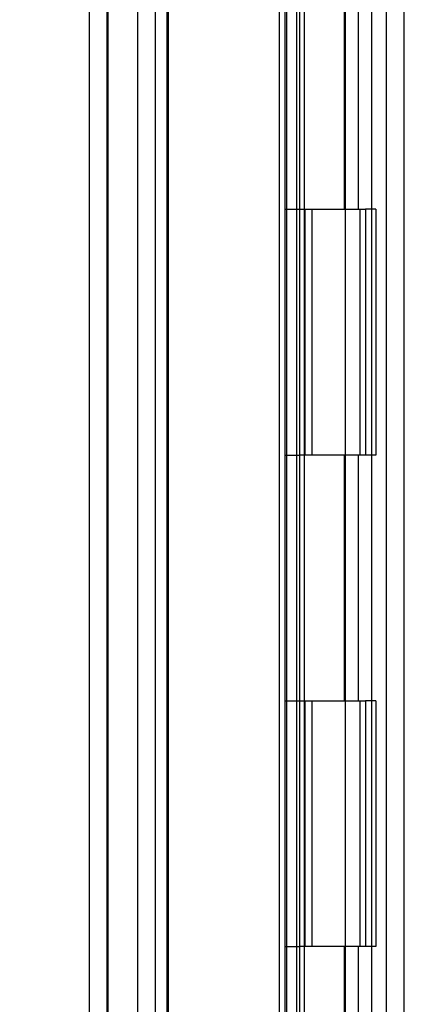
# Model space of a CAD drawing. Header units: inches. Extents: x 1 to 240, y -1 to 159.
# Tile 39 of 65: x 116.92 to 118.49, y 69.19 to 73.2. Entities that reach past the tile are written whole.
import ezdxf
from ezdxf.enums import TextEntityAlignment as Align
from ezdxf.lldxf.tags import DXFTag

# ---------------------------------------------------------------- set-up
doc = ezdxf.new("R2010")
doc.units = ezdxf.units.IN
doc.header["$MEASUREMENT"] = 0
for name, color, linetype in [('COM48603', 7, 'Continuous'), ('COM70220', 7, 'Continuous'), ('COM70726-4', 7, 'Continuous'), ('Default', 7, 'Continuous'), ('HNG10620-32B', 7, 'Continuous'), ('HNG10620-32C', 7, 'Continuous'), ('HNG10620-32P', 7, 'Continuous')]:
    doc.layers.add(name, color=color, linetype=linetype)
doc.styles.add('SEACAD_Times_New_Roman', font='times.ttf')
tags = doc.linetypes.add('HIDDEN2', pattern=[0.1875, 0.125, -0.0625]).pattern_tags.tags
tags[6:7] = [DXFTag(74, 4), DXFTag(75, 0), DXFTag(340, '0'), DXFTag(46, 0.0), DXFTag(50, 0.0), DXFTag(44, 0.0), DXFTag(45, 0.0)]
tags[4:5] = [DXFTag(74, 4), DXFTag(75, 0), DXFTag(340, '0'), DXFTag(46, 0.0), DXFTag(50, 0.0), DXFTag(44, 0.0), DXFTag(45, 0.0)]
doc.dimstyles.new('HAMMOND_(STH_-_240x160)', dxfattribs={"dimtxt": 1, "dimasz": 1.25, "dimexe": 0.5, "dimexo": 0.5, "dimgap": 0.25, "dimtad": 0, "dimtih": 1, "dimtoh": 1, "dimlfac": 0.125, "dimzin": 0, "dimdsep": 46, "dimtxsty": 'SEACAD_Times_New_Roman', "dimblk1": '_SE_FILLED', "dimblk2": '_SE_FILLED', "dimsah": 1, "dimcen": 0.5, "dimadec": 0, "dimazin": 0, "dimtfac": 0.8, "dimtofl": 0, "dimtmove": 0, "dimatfit": 3, "dimfxl": 1, "dimtolj": 1, "dimtzin": 0, "dimarcsym": 0})

# ---------------------------------------------------------------- blocks, each defined once
blk = doc.blocks.new('SE9')
at = {"layer": 'COM48603', "color": 7, "linetype": 'HIDDEN2'}
for p, q in [((117.9989, 99.035), (117.9989, 65.8212)), ((118.0069, 66.301), (118.0069, 98.5551))]:
    blk.add_line(p, q, dxfattribs=at)
at = {"layer": 'COM48603', "color": 7, "linetype": 'Continuous'}
for p, q in [((117.2039, 65.4336), (117.2039, 87.2264)), ((117.9764, 81.8393), (117.9764, 68.5788)), ((118.0473, 81.8393), (118.0473, 68.5788)), ((118.0789, 68.5788), (118.0789, 81.8393))]:
    blk.add_line(p, q, dxfattribs=at)
at = {"layer": 'COM70220', "color": 7, "linetype": 'HIDDEN2'}
for p, q in [((117.2759, 65.9506), (117.2759, 98.9056)), ((117.2769, 65.9506), (117.2769, 98.9056)), ((117.2779, 65.9506), (117.2779, 98.9056)), ((117.2799, 65.9506), (117.2799, 98.9056)), ((117.5259, 65.9506), (117.5259, 98.9056))]:
    blk.add_line(p, q, dxfattribs=at)
at = {"layer": 'COM70726-4', "color": 7, "linetype": 'HIDDEN2'}
for p, q in [((118.4859, 64.5831), (118.4859, 100.2731)), ((117.4009, 65.7148), (117.4009, 99.1413)), ((117.4729, 65.7148), (117.4729, 99.1413))]:
    blk.add_line(p, q, dxfattribs=at)
at = {"layer": 'COM70726-4', "color": 7, "linetype": 'Continuous'}
blk.add_line((118.4139, 69.0611), (118.4139, 81.3571), dxfattribs=at)
at = {"layer": 'HNG10620-32B', "color": 7, "linetype": 'HIDDEN2'}
for p, q in [((118.3539, 66.4281), (118.3539, 98.4281)), ((118.2423, 72.4281), (118.2423, 73.4281)), ((118.2996, 72.4281), (118.2996, 73.4281)), ((118.0589, 72.4281), (118.2996, 72.4281)), ((118.3051, 72.4281), (118.3277, 72.4281)), ((118.3701, 72.4281), (118.3277, 72.4281)), ((118.3277, 72.4281), (118.3277, 71.4281)), ((118.3701, 72.4281), (118.3701, 71.4281)), ((118.2996, 71.4281), (118.0589, 71.4281)), ((118.2423, 70.4281), (118.2423, 71.4281)), ((118.2996, 70.4281), (118.2996, 71.4281)), ((118.3277, 71.4281), (118.3051, 71.4281)), ((118.3701, 71.4281), (118.3277, 71.4281)), ((118.0589, 70.4281), (118.2996, 70.4281)), ((118.3051, 70.4281), (118.3277, 70.4281)), ((118.3701, 70.4281), (118.3277, 70.4281)), ((118.3277, 70.4281), (118.3277, 69.4281)), ((118.3701, 70.4281), (118.3701, 69.4281)), ((118.2996, 69.4281), (118.0589, 69.4281)), ((118.2423, 68.4281), (118.2423, 69.4281)), ((118.2996, 68.4281), (118.2996, 69.4281)), ((118.3277, 69.4281), (118.3051, 69.4281)), ((118.3701, 69.4281), (118.3277, 69.4281))]:
    blk.add_line(p, q, dxfattribs=at)
at = {"layer": 'HNG10620-32C', "color": 7, "linetype": 'HIDDEN2'}
for p, q in [((117.5189, 98.4281), (117.5189, 66.4281)), ((118.0589, 98.4281), (118.0589, 66.4281)), ((117.9989, 72.4281), (118.0589, 72.4281)), ((118.0809, 72.4281), (118.0809, 71.4281)), ((118.0809, 72.4281), (118.3051, 72.4281)), ((118.1089, 72.4281), (118.1089, 71.4281)), ((118.2464, 71.4281), (118.2464, 72.4281)), ((118.3064, 71.4281), (118.3064, 72.4281)), ((117.9989, 71.4281), (118.0589, 71.4281)), ((118.3051, 71.4281), (118.0809, 71.4281)), ((117.9989, 70.4281), (118.0589, 70.4281)), ((118.0809, 70.4281), (118.0809, 69.4281)), ((118.0809, 70.4281), (118.3051, 70.4281)), ((118.1089, 70.4281), (118.1089, 69.4281)), ((118.2464, 69.4281), (118.2464, 70.4281)), ((118.3064, 69.4281), (118.3064, 70.4281)), ((117.9989, 69.4281), (118.0589, 69.4281)), ((118.3051, 69.4281), (118.0809, 69.4281))]:
    blk.add_line(p, q, dxfattribs=at)
at = {"layer": 'HNG10620-32P', "color": 7, "linetype": 'HIDDEN2'}
blk.add_line((118.2464, 66.4281), (118.2464, 97.9892), dxfattribs=at)
blk = doc.blocks.new('DMBLK2332')
at = {"layer": 'Default', "linetype": 'Continuous'}
for points in [[(109.2871, 97.785), (109.7037, 97.785), (109.4954, 99.035)], [(109.2871, 67.0712), (109.4954, 65.8212), (109.7037, 67.0712)]]:
    blk.add_hatch(color=7, dxfattribs=at).paths.add_polyline_path(points)
at = {"layer": 'Default', "color": 7, "linetype": 'Continuous'}
for p, q in [((117.0109, 99.035), (108.9954, 99.035)), ((109.4954, 83.2781), (109.4954, 99.035)), ((109.4954, 65.8212), (109.4954, 78.5781)), ((117.0109, 65.8212), (108.9954, 65.8212))]:
    blk.add_line(p, q, dxfattribs=at)
at = {"layer": 'Default', "color": 7, "linetype": 'Continuous', "style": 'SEACAD_Times_New_Roman'}
for s, p in [('33.21', (107.7892, 82.9281)), ('DOOR', (107.3982, 81.4281)), ('OPENING', (106.249, 79.9281))]:
    blk.add_text(s, height=1, dxfattribs=at).set_placement(p, align=Align.TOP_LEFT)
blk = doc.blocks.new('_SE_FILLED')
at = {"color": 0}
blk.add_line((0, 0), (-1, 0), dxfattribs=at)
blk.add_solid([(0, 0), (-1, -0.1665), (-1, 0.1665), (0, 0)], dxfattribs=at)

msp = doc.modelspace()

# ---------------------------------------------------------------- block references
at = {"layer": 'Default'}
msp.add_blockref('SE9', (0, 0), dxfattribs=at)

# ---------------------------------------------------------------- dimensions: what is measured, and where the dimension line sits
at = {"layer": 'Default', "color": 7, "linetype": 'Continuous'}
dim = msp.add_linear_dim(base=(109.4954, 65.8212), p1=(118.3779, 65.8212), p2=(118.3779, 99.035), angle=90, text='\\A1;<>\\PDOOR\\XOPENING', dimstyle='HAMMOND_(STH_-_240x160)', override={"dimlfac": 1}, dxfattribs=at)
dim.commit()
dim.dimension.update_dxf_attribs({"geometry": 'DMBLK2332', "text_midpoint": (109.4954, 82.4281), "dimtype": 161})

doc.saveas('drawing.dxf')
